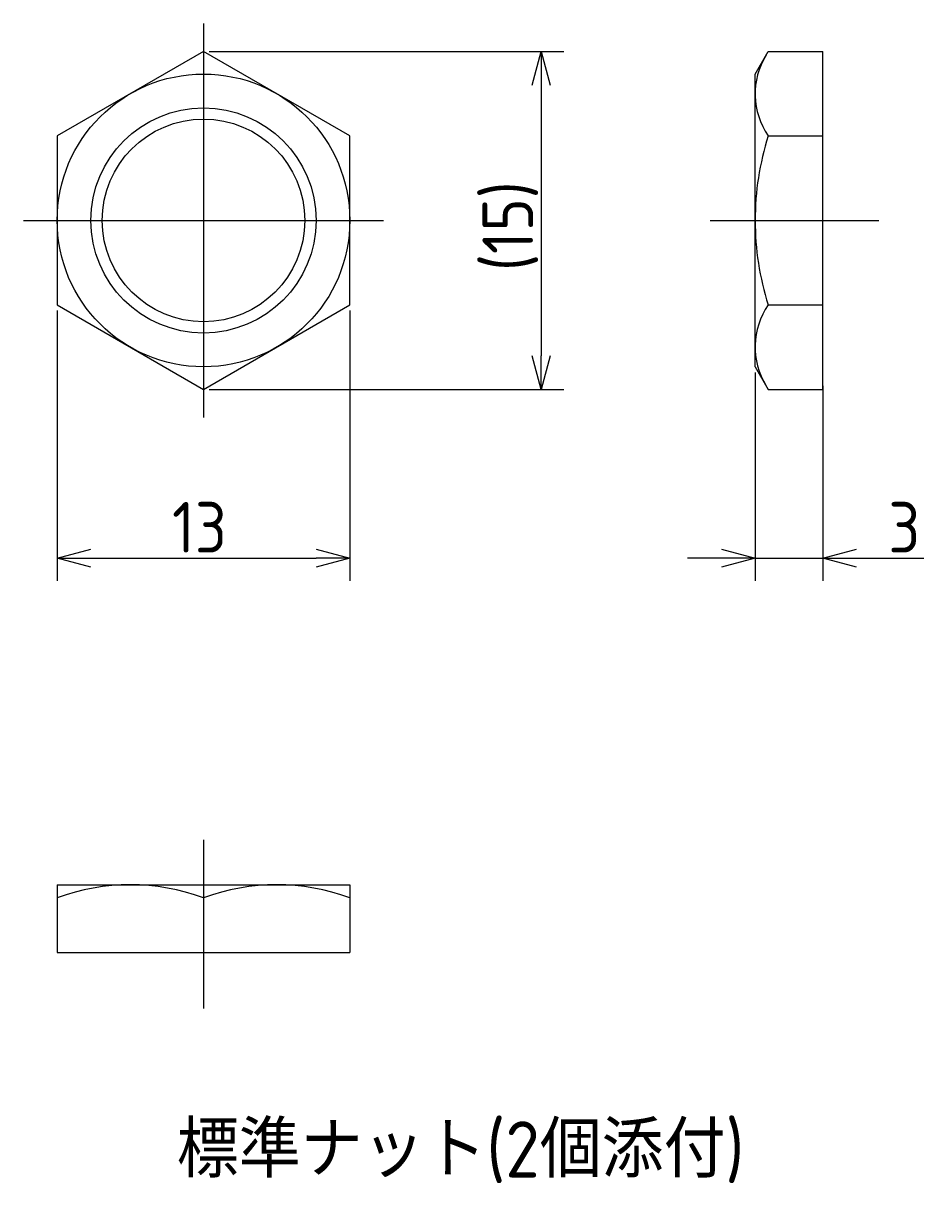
# Model space of a CAD drawing. Extents: x 147 to 284, y 124 to 180.
# Tile 1 of 3: x 147 to 187, y 124 to 176. Entities that reach past the tile are written whole.
import ezdxf

# ---------------------------------------------------------------- set-up
doc = ezdxf.new("R2010")
doc.units = 0
doc.linetypes.add('CENTER', pattern=[50.8, 31.75, -6.35, 6.35, -6.35])
doc.layers.get('0').update_dxf_attribs({"linetype": 'CONTINUOUS'})
doc.layers.get('DEFPOINTS').update_dxf_attribs({"linetype": 'CONTINUOUS'})
for name, color, linetype in [('図形', 7, 'CONTINUOUS'), ('図枠', 7, 'CONTINUOUS'), ('寸法_文字', 3, 'CONTINUOUS')]:
    doc.layers.add(name, color=color, linetype=linetype)
doc.styles.add('DIMENSION', font='isocp.shx', dxfattribs={"bigfont": 'bigfont.shx'})
doc.dimstyles.get("Standard").update_dxf_attribs({"dimtxt": 0.18, "dimasz": 0.18, "dimexe": 0.18, "dimexo": 0.0625, "dimgap": 0.09, "dimtad": 0, "dimtih": 1, "dimtoh": 1, "dimzin": 0, "dimcen": 0.09, "dimazin": 3, "dimtfac": 1, "dimtofl": 0, "dimtmove": 0, "dimatfit": 3})

# ---------------------------------------------------------------- blocks, each defined once
blk = doc.blocks.new('*U40')
at = {"layer": '寸法_文字', "style": 'DIMENSION'}
blk.add_text('標準ナット(2個添付)', height=2.5, dxfattribs=at).set_placement((153.813, 125))
blk = doc.blocks.new('_OPEN30')
at = {"color": 0, "linetype": 'BYBLOCK'}
for p, q in [((-1, 0.268), (0, 0)), ((0, 0), (-1, -0.268)), ((0, 0), (-1, 0))]:
    blk.add_line(p, q, dxfattribs=at)
blk = doc.blocks.new('*U34')
at = {"layer": '寸法_文字', "color": 3, "style": 'DIMENSION'}
blk.add_text('13', height=2.25, dxfattribs=at).set_placement((153.603, 152.75))
blk = doc.blocks.new('*D33')
at = {"layer": 'DEFPOINTS', "color": 0}
for p in [(148.5, 163.747), (161.5, 163.747), (161.5, 152.5)]:
    blk.add_point(p, dxfattribs=at)
at = {"layer": '寸法_文字', "color": 3}
for p, q in [((148.5, 163.497), (148.5, 151.5)), ((161.5, 163.497), (161.5, 151.5)), ((150, 152.5), (160, 152.5))]:
    blk.add_line(p, q, dxfattribs=at)
at = {"layer": '図枠'}
blk.add_blockref('*U34', (0, 0), dxfattribs=at)
at = {"layer": '寸法_文字', "color": 3, "xscale": 1.5, "yscale": 1.5, "zscale": 1.5, "rotation": 180}
blk.add_blockref('_OPEN30', (148.5, 152.5), dxfattribs=at)
at = {"layer": '寸法_文字', "color": 3, "xscale": 1.5, "yscale": 1.5, "zscale": 1.5}
blk.add_blockref('_OPEN30', (161.5, 152.5), dxfattribs=at)
blk = doc.blocks.new('*U36')
at = {"layer": '寸法_文字', "color": 3, "style": 'DIMENSION'}
blk.add_text('(15)', height=2.25, rotation=90, dxfattribs=at).set_placement((169.6375, 165.25))
blk = doc.blocks.new('*D35')
at = {"layer": 'DEFPOINTS', "color": 0}
for p in [(155, 175.006), (155, 159.994), (170, 159.994)]:
    blk.add_point(p, dxfattribs=at)
at = {"layer": '寸法_文字', "color": 3}
for p, q in [((155.25, 175.006), (171, 175.006)), ((170, 173.506), (170, 161.494)), ((155.25, 159.994), (171, 159.994))]:
    blk.add_line(p, q, dxfattribs=at)
at = {"layer": '図枠'}
blk.add_blockref('*U36', (0, 0), dxfattribs=at)
at = {"layer": '寸法_文字', "color": 3, "xscale": 1.5, "yscale": 1.5, "zscale": 1.5}
for p, rotation in [((170, 175.006), 90), ((170, 159.994), 270)]:
    blk.add_blockref('_OPEN30', p, dxfattribs=dict(at, rotation=rotation))
blk = doc.blocks.new('*U38')
at = {"layer": '寸法_文字', "color": 3, "style": 'DIMENSION'}
blk.add_text('3', height=2.25, dxfattribs=at).set_placement((185.4125, 152.75))
blk = doc.blocks.new('*D37')
at = {"layer": 'DEFPOINTS', "color": 0}
for p in [(179.5, 161), (182.5, 160.4), (182.5, 152.5)]:
    blk.add_point(p, dxfattribs=at)
at = {"layer": '寸法_文字', "color": 3}
for p, q in [((179.5, 160.75), (179.5, 151.5)), ((182.5, 160.15), (182.5, 151.5)), ((178, 152.5), (176.5, 152.5)), ((179.5, 152.5), (182.5, 152.5)), ((184, 152.5), (186.993, 152.5))]:
    blk.add_line(p, q, dxfattribs=at)
at = {"layer": '図枠'}
blk.add_blockref('*U38', (0, 0), dxfattribs=at)
at = {"layer": '寸法_文字', "color": 3, "xscale": 1.5, "yscale": 1.5, "zscale": 1.5}
blk.add_blockref('_OPEN30', (179.5, 152.5), dxfattribs=at)
at = {"layer": '寸法_文字', "color": 3, "xscale": 1.5, "yscale": 1.5, "zscale": 1.5, "rotation": 180}
blk.add_blockref('_OPEN30', (182.5, 152.5), dxfattribs=at)

msp = doc.modelspace()

# ---------------------------------------------------------------- linework, layer by layer
at = {"layer": '図形', "color": 3, "linetype": 'CENTER'}
for p, q in [((155, 176.25), (155, 158.75)), ((147, 167.5), (163, 167.5)), ((177.5, 167.5), (185, 167.5)), ((155, 140), (155, 132.5))]:
    msp.add_line(p, q, dxfattribs=at)
at = {"layer": '図形'}
for p, q in [((155, 175.006), (148.5, 171.253)), ((161.5, 171.253), (155, 175.006)), ((179.5, 174), (180.081, 175.006)), ((180.081, 175.006), (182.5, 175.006)), ((182.5, 159.994), (182.5, 175.006)), ((179.5, 161), (179.5, 174)), ((148.5, 171.253), (148.5, 163.747)), ((161.5, 163.747), (161.5, 171.253)), ((180.081, 171.253), (182.5, 171.253)), ((148.5, 163.747), (155, 159.994)), ((155, 159.994), (161.5, 163.747)), ((180.081, 163.747), (182.5, 163.747)), ((179.5, 161), (180.081, 159.994)), ((180.081, 159.994), (182.5, 159.994)), ((148.5, 138), (161.5, 138)), ((148.5, 138), (148.5, 135)), ((161.5, 138), (161.5, 135)), ((155, 137.419), (155, 135)), ((148.5, 135), (161.5, 135))]:
    msp.add_line(p, q, dxfattribs=at)
for radius in [6.5, 4.5]:
    msp.add_circle((155, 167.5), radius, dxfattribs=at)
at = {"layer": '図形', "color": 3}
msp.add_circle((155, 167.5), 5, dxfattribs=at)
at = {"layer": '図形'}
for centre, radius, start, end in [((182.786, 173.12), 3.287, 148.4625, 214.6093), ((191.919, 167.5), 12.419, 162.412, 180), ((191.919, 167.5), 12.419, 180, 197.588), ((182.786, 161.88), 3.287, 145.3907, 211.5375), ((151.75, 128.613), 9.387, 69.7438, 110.2562), ((158.25, 128.613), 9.387, 69.7438, 110.2562)]:
    msp.add_arc(centre, radius, start, end, dxfattribs=at)

# ---------------------------------------------------------------- block references
at = {"layer": '寸法_文字'}
msp.add_blockref('*U40', (0, 0), dxfattribs=at)

# ---------------------------------------------------------------- dimensions: what is measured, and where the dimension line sits
dim = msp.add_linear_dim(base=(170, 159.994), p1=(155, 175.006), p2=(155, 159.994), angle=90, dimstyle='Standard', override={"dimscale": 0.5, "dimdec": 1, "dimpost": '(<>)'}, dxfattribs=at)
dim.commit()
dim.dimension.update_dxf_attribs({"geometry": '*D35', "text_midpoint": (170, 167.5), "dimtype": 128})
for base, p1, p2, picture, middle in [((161.5, 152.5), (148.5, 163.747), (161.5, 163.747), '*D33', (155, 152.5)), ((182.5, 152.5), (179.5, 161), (182.5, 160.4), '*D37', (186.247, 152.5))]:
    dim = msp.add_linear_dim(base=base, p1=p1, p2=p2, dimstyle='Standard', override={"dimscale": 0.5}, dxfattribs=at)
    dim.commit()
    dim.dimension.update_dxf_attribs({"geometry": picture, "text_midpoint": middle, "dimtype": 128})

doc.saveas('drawing.dxf')
